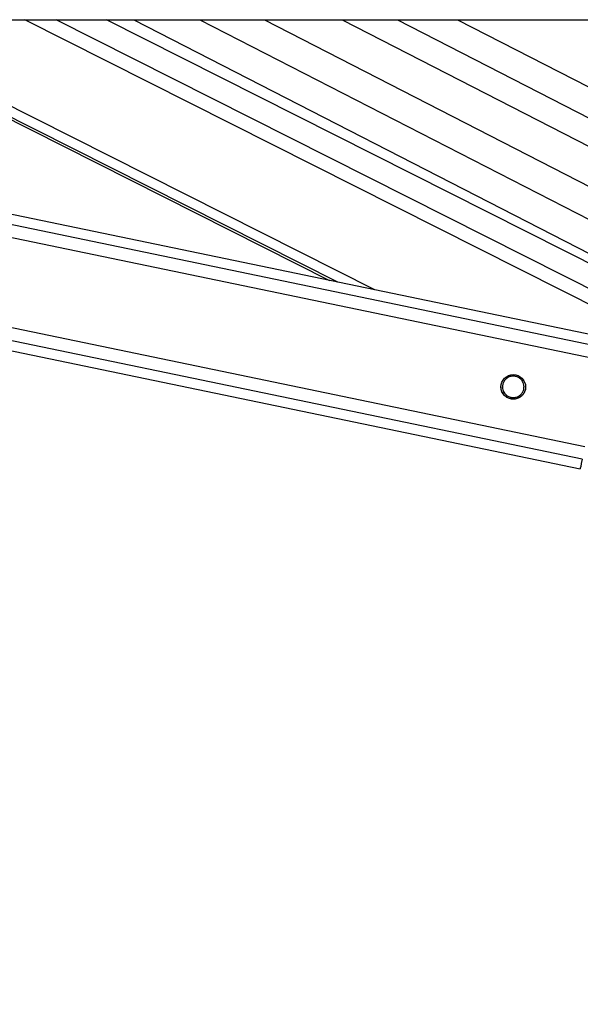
# Model space of a CAD drawing. Header units: millimetres. Extents: x 1471 to 17407, y 627 to 16320.
# Tile 20 of 74: x 5942 to 6160, y 5517 to 5901. Entities that reach past the tile are written whole.
import ezdxf

# ---------------------------------------------------------------- set-up
doc = ezdxf.new("R2010")
doc.units = ezdxf.units.MM
doc.header["$LTSCALE"] = 2
doc.layers.add('COMPONENT_GEOMETRY', color=7, linetype='Continuous')
doc.styles.add('SLDTEXTSTYLE0', font='TXT', dxfattribs={"width": 0.75})
doc.dimstyles.new('SLDDIMSTYLE0', dxfattribs={"dimtxt": 100, "dimasz": 6.604, "dimexe": 0, "dimexo": 0.0625, "dimgap": 25, "dimtad": 0, "dimtih": 1, "dimtoh": 1, "dimdec": 1, "dimrnd": 1e-09, "dimzin": 12, "dimdsep": 46, "dimtxsty": 'SLDTEXTSTYLE0', "dimsah": 1, "dimcen": 0.09, "dimadec": 0, "dimazin": 3, "dimtfac": 1, "dimtdec": 1, "dimtofl": 0, "dimtmove": 0, "dimatfit": 3, "dimfxl": 1, "dimfrac": 2, "dimtolj": 1, "dimtzin": 12, "dimarcsym": 0})

# ---------------------------------------------------------------- blocks, each defined once
blk = doc.blocks.new('_D_6')
at = {"layer": 'COMPONENT_GEOMETRY', "color": 7}
for p, q in [((7620.39, 5900.55), (7620.39, 3831.64)), ((7420.32, 3811.33), (7389.85, 3811.33)), ((7389.85, 3811.33), (7389.85, 3652.58)), ((7820.46, 3811.33), (7850.93, 3811.33)), ((7850.93, 3811.33), (7850.93, 3652.58)), ((7389.85, 3652.58), (7420.32, 3652.58)), ((7850.93, 3652.58), (7820.46, 3652.58)), ((7620.39, 1434.05), (7620.39, 3502.96)), ((3768.31, 1434.05), (7626.74, 1434.05))]:
    blk.add_line(p, q, dxfattribs=at)
for points in [[(7620.39, 5900.55), (7619.37, 5893.95), (7621.4, 5893.95)], [(7620.39, 1434.05), (7621.4, 1440.65), (7619.37, 1440.65)]]:
    blk.add_solid(points, dxfattribs=at)
at = {"layer": 'COMPONENT_GEOMETRY', "color": 7, "char_height": 100, "attachment_point": 1, "style": 'SLDTEXTSTYLE0'}
for s, insert in [('7\'3.92"', (7420.32, 3781.48)), ('2233.3', (7417.19, 3631.87))]:
    blk.add_mtext(s, dxfattribs=dict(at, insert=insert))

msp = doc.modelspace()

# ---------------------------------------------------------------- linework, layer by layer
at = {"color": 7, "linetype": 'Continuous', "lineweight": 25}
for p, q in [((3770.62, 5900.55), (6310.54, 5900.55)), ((5317.46, 5900.55), (6159.87, 5725.58)), ((6170.44, 5776.49), (5573.15, 5900.55)), ((5860.97, 5900.55), (6062.21, 5798.97)), ((6215.5, 5779.34), (5975.37, 5900.55)), ((5986.1, 5900.55), (6248.56, 5765.68)), ((6036.9, 5900.55), (6297.5, 5766.63))]:
    msp.add_line(p, q, dxfattribs=at)
at = {"color": 8, "linetype": 'Continuous', "lineweight": 25}
for p, q in [((6160.66, 5729.38), (5336.56, 5900.55)), ((6161.66, 5734.2), (5360.76, 5900.55)), ((6168.65, 5767.83), (5529.66, 5900.55)), ((6169.65, 5772.66), (5553.89, 5900.55)), ((6065.45, 5798.3), (5862.88, 5900.55)), ((6079.93, 5795.29), (5871.4, 5900.55)), ((6200.8, 5770.73), (5943.61, 5900.55)), ((6205.2, 5774.66), (5955.79, 5900.55)), ((6011.77, 5900.55), (6260.41, 5772.78)), ((6067.14, 5900.55), (6297.48, 5782.18)), ((6088.75, 5900.55), (6297.47, 5793.29)), ((6112.13, 5900.55), (6297.45, 5805.32)), ((6131.68, 5761.15), (6130.87, 5761.31)), ((6138.03, 5759.83), (6137.22, 5759.99)), ((6130.42, 5755.07), (6129.62, 5755.23)), ((6136.73, 5753.75), (6135.96, 5753.91))]:
    msp.add_line(p, q, dxfattribs=at)
at = {"color": 7, "linetype": 'Continuous', "lineweight": 25, "flags": 128}
msp.add_lwpolyline([(6160.66, 5729.38), (6160.32, 5727.74), (6160.07, 5726.55), (6159.92, 5725.82), (6159.87, 5725.58)], dxfattribs=at)
at = {"color": 7, "linetype": 'Continuous', "lineweight": 25}
msp.add_circle((6133.82, 5757.52), 4.8, dxfattribs=at)
for points, knots in [([(6131.68, 5761.15), (6131.31, 5760.88), (6130.63, 5760.39), (6129.93, 5759.27), (6129.6, 5758.08), (6129.62, 5756.89), (6129.91, 5755.87), (6130.26, 5755.32), (6130.42, 5755.07)], [0, 0, 0, 0, 0.204636, 0.3763353, 0.5488341, 0.7033628, 0.8642848, 1, 1, 1, 1]), ([(6137.22, 5759.99), (6137.11, 5760.14), (6136.87, 5760.45), (6136.42, 5760.85), (6135.9, 5761.19), (6135.34, 5761.46), (6134.73, 5761.65), (6134.09, 5761.74), (6133.44, 5761.73), (6132.81, 5761.62), (6132.21, 5761.43), (6131.86, 5761.24), (6131.68, 5761.15)], [0, 0, 0, 0, 0.096759, 0.196473, 0.293204, 0.392625, 0.491587, 0.593285, 0.694504, 0.79876, 0.897813, 1, 1, 1, 1]), ([(6129.47, 5755.5), (6129.31, 5755.9), (6129.04, 5756.52), (6129.07, 5757.26), (6129.07, 5757.53)], [0, 0, 0, 0, 0.642301, 1, 1, 1, 1]), ([(6129.66, 5757.55), (6129.65, 5757.35), (6129.64, 5756.76), (6129.92, 5755.9), (6130.26, 5755.35), (6130.42, 5755.09)], [0, 0, 0, 0, 0.222525, 0.644296, 1, 1, 1, 1]), ([(6135.96, 5753.91), (6136.33, 5754.18), (6137.01, 5754.67), (6137.71, 5755.79), (6138.05, 5756.99), (6138.02, 5758.17), (6137.73, 5759.19), (6137.38, 5759.74), (6137.22, 5759.99)], [0, 0, 0, 0, 0.204636, 0.376335, 0.548834, 0.703363, 0.864285, 1, 1, 1, 1]), ([(6135.96, 5753.94), (6136.33, 5754.21), (6137.01, 5754.7), (6137.7, 5755.82), (6138.02, 5756.81), (6137.99, 5757.39), (6137.98, 5757.56)], [0, 0, 0, 0, 0.33088, 0.608503, 0.887419, 1, 1, 1, 1]), ([(6138.62, 5757.53), (6138.62, 5757.45), (6138.62, 5757.24), (6138.58, 5756.82), (6138.49, 5756.39), (6138.37, 5755.98), (6138.23, 5755.6), (6138.01, 5755.17), (6137.71, 5754.7), (6137.37, 5754.28), (6137.12, 5754.05), (6137, 5753.93)], [0, 0, 0, 0, 0.063528, 0.151473, 0.29795, 0.373412, 0.449504, 0.586799, 0.727309, 0.862638, 1, 1, 1, 1]), ([(6137, 5753.93), (6136.66, 5753.67), (6135.97, 5753.15), (6134.58, 5752.72), (6133.09, 5752.7), (6131.62, 5753.17), (6130.37, 5754.08), (6129.74, 5754.96), (6129.51, 5755.42), (6129.47, 5755.5)], [0, 0, 0, 0, 0.154775, 0.309315, 0.468492, 0.636737, 0.806573, 0.9697, 1, 1, 1, 1]), ([(6130.42, 5755.09), (6130.54, 5754.95), (6130.77, 5754.64), (6131.23, 5754.24), (6131.74, 5753.89), (6132.31, 5753.63), (6132.92, 5753.44), (6133.55, 5753.35), (6134.21, 5753.36), (6134.84, 5753.47), (6135.44, 5753.66), (6135.78, 5753.85), (6135.96, 5753.94)], [0, 0, 0, 0, 0.096759, 0.196473, 0.293204, 0.392625, 0.491587, 0.593285, 0.694504, 0.79876, 0.897813, 1, 1, 1, 1]), ([(6130.42, 5755.07), (6130.54, 5754.92), (6130.77, 5754.61), (6131.23, 5754.21), (6131.74, 5753.86), (6132.31, 5753.6), (6132.92, 5753.41), (6133.55, 5753.32), (6134.21, 5753.33), (6134.84, 5753.44), (6135.44, 5753.63), (6135.78, 5753.82), (6135.96, 5753.91)], [0, 0, 0, 0, 0.096759, 0.196473, 0.293204, 0.392625, 0.491587, 0.593285, 0.694504, 0.79876, 0.897813, 1, 1, 1, 1])]:
    msp.add_open_spline(points, degree=3, knots=knots, dxfattribs=at)

# ---------------------------------------------------------------- dimensions: what is measured, and where the dimension line sits
at = {"layer": 'COMPONENT_GEOMETRY', "color": 7}
dim = msp.add_linear_dim(base=(7620.39, 5900.55), p1=(3765.77, 1434.05), p2=(8879.19, 5900.55), angle=90, dimstyle='SLDDIMSTYLE0', dxfattribs=at)
dim.commit()
dim.dimension.update_dxf_attribs({"geometry": '_D_6', "text_midpoint": (7620.39, 3667.3), "dimtype": 160})

doc.saveas('drawing.dxf')
